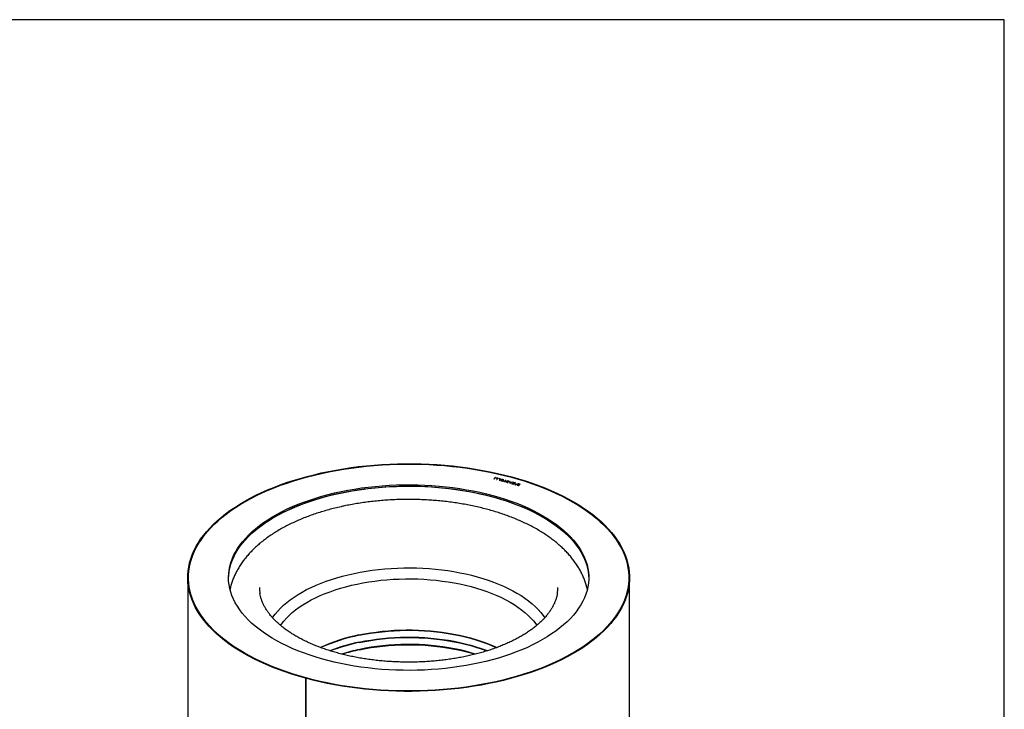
# Model space of a CAD drawing. Header units: millimetres. Extents: x 274 to 3554, y 169 to 2465.
# Tile 3 of 3: x 1914 to 3554, y 1317 to 2465. Entities that reach past the tile are written whole.
import ezdxf

# ---------------------------------------------------------------- set-up
doc = ezdxf.new("R2010")
doc.units = ezdxf.units.MM
doc.header["$LTSCALE"] = 8
doc.layers.add('SCHIZZI', color=9, linetype='Continuous')

msp = doc.modelspace()

# ---------------------------------------------------------------- linework, layer by layer
for p, q in [((2706.5, 1702.44), (2704.36, 1700.36)), ((2704.36, 1700.36), (2704.87, 1700.22)), ((2706.5, 1702.21), (2704.55, 1700.31)), ((2704.87, 1700.22), (2707, 1702.31)), ((2707, 1702.31), (2706.5, 1702.44)), ((2706.5, 1702.21), (2706.5, 1702.44)), ((2706.82, 1702.13), (2706.5, 1702.21)), ((2708.65, 1701.86), (2708.39, 1701.6)), ((2708.39, 1701.6), (2710.68, 1700.97)), ((2708.65, 1701.63), (2708.57, 1701.55)), ((2711.46, 1701.1), (2708.65, 1701.86)), ((2708.65, 1701.63), (2708.65, 1701.86)), ((2711.27, 1700.92), (2708.65, 1701.63)), ((2710.68, 1700.97), (2708.83, 1699.16)), ((2708.83, 1699.16), (2709.33, 1699.02)), ((2710.68, 1700.74), (2709.01, 1699.11)), ((2709.33, 1699.02), (2711.46, 1701.1)), ((2710.68, 1700.74), (2710.68, 1700.97)), ((2713.02, 1700.67), (2712.75, 1700.41)), ((2712.75, 1700.41), (2715.05, 1699.79)), ((2713.02, 1700.44), (2712.94, 1700.36)), ((2715.82, 1699.91), (2713.02, 1700.67)), ((2713.02, 1700.44), (2713.02, 1700.67)), ((2715.64, 1699.73), (2713.02, 1700.44)), ((2715.05, 1699.79), (2713.19, 1697.97)), ((2713.19, 1697.97), (2713.7, 1697.84)), ((2715.05, 1699.56), (2713.37, 1697.92)), ((2713.7, 1697.84), (2715.82, 1699.91)), ((2715.05, 1699.56), (2715.05, 1699.79)), ((2715.75, 1697.62), (2715.49, 1697.36)), ((2715.49, 1697.36), (2718.43, 1696.56)), ((2715.75, 1697.39), (2715.67, 1697.31)), ((2718.19, 1696.96), (2715.75, 1697.62)), ((2715.75, 1697.39), (2715.75, 1697.62)), ((2718.19, 1696.73), (2715.75, 1697.39)), ((2716.68, 1698.52), (2716.41, 1698.26)), ((2716.41, 1698.26), (2718.85, 1697.6)), ((2716.68, 1698.3), (2716.59, 1698.21)), ((2719.12, 1697.86), (2716.68, 1698.52)), ((2716.68, 1698.3), (2716.68, 1698.52)), ((2719.12, 1697.63), (2716.68, 1698.3)), ((2717.6, 1699.43), (2717.33, 1699.16)), ((2717.33, 1699.16), (2719.77, 1698.5)), ((2717.6, 1699.2), (2717.52, 1699.11)), ((2720.55, 1698.62), (2717.6, 1699.43)), ((2717.6, 1699.2), (2717.6, 1699.43)), ((2720.36, 1698.45), (2717.6, 1699.2)), ((2718.85, 1697.6), (2718.19, 1696.96)), ((2718.85, 1697.37), (2718.19, 1696.73)), ((2718.19, 1696.73), (2718.19, 1696.96)), ((2718.43, 1696.56), (2720.55, 1698.62)), ((2718.85, 1697.37), (2718.85, 1697.6)), ((2719.77, 1698.5), (2719.12, 1697.86)), ((2719.77, 1698.27), (2719.12, 1697.63)), ((2719.12, 1697.63), (2719.12, 1697.86)), ((2719.77, 1698.27), (2719.77, 1698.5)), ((2720.29, 1696.38), (2720.02, 1696.12)), ((2720.02, 1696.12), (2723.31, 1695.22)), ((2720.29, 1696.15), (2720.21, 1696.07)), ((2721.61, 1696.02), (2720.29, 1696.38)), ((2720.29, 1696.15), (2720.29, 1696.38)), ((2721.61, 1695.79), (2720.29, 1696.15)), ((2723.47, 1697.83), (2721.61, 1696.02)), ((2723.47, 1697.6), (2721.61, 1695.79)), ((2721.61, 1695.79), (2721.61, 1696.02)), ((2722.26, 1695.84), (2724.11, 1697.65)), ((2723.58, 1695.48), (2722.26, 1695.84)), ((2722.26, 1695.61), (2722.26, 1695.84)), ((2723.39, 1695.31), (2722.26, 1695.61)), ((2723.31, 1695.22), (2723.58, 1695.48)), ((2724.11, 1697.65), (2723.47, 1697.83)), ((2723.47, 1697.6), (2723.47, 1697.83)), ((2723.93, 1697.48), (2723.47, 1697.6)), ((2725.78, 1695.25), (2725.27, 1695.38)), ((2725.27, 1695.15), (2725.27, 1695.38)), ((2725.71, 1695.03), (2725.27, 1695.15)), ((2725.71, 1695.09), (2725.71, 1694.86)), ((2725.79, 1694.68), (2725.79, 1694.91)), ((2725.99, 1696.02), (2725.98, 1695.99)), ((2725.99, 1696.02), (2725.99, 1696.25)), ((2726.53, 1696.11), (2726.53, 1695.88)), ((2726.65, 1695.71), (2726.65, 1695.94)), ((2727.02, 1696.48), (2727.02, 1696.71)), ((2727.12, 1694.33), (2727.12, 1694.56)), ((2727.7, 1694.65), (2727.7, 1694.88)), ((2728.83, 1695.64), (2729.34, 1695.51)), ((2728.91, 1695.62), (2728.91, 1695.8)), ((2729.36, 1695.85), (2729.36, 1696.08)), ((2731.04, 1695.77), (2730.69, 1693.18)), ((2730.69, 1693.18), (2731.24, 1693.03)), ((2731.04, 1695.54), (2730.72, 1693.17)), ((2731.6, 1695.62), (2731.04, 1695.77)), ((2731.04, 1695.54), (2731.04, 1695.77)), ((2731.57, 1695.4), (2731.04, 1695.54)), ((2731.24, 1693.03), (2735.2, 1694.64)), ((2731.44, 1694.48), (2731.3, 1693.43)), ((2731.3, 1693.43), (2732.91, 1694.08)), ((2731.3, 1693.2), (2732.91, 1693.85)), ((2731.3, 1693.2), (2731.3, 1693.43)), ((2732.91, 1694.08), (2731.44, 1694.48)), ((2731.49, 1694.8), (2731.6, 1695.62)), ((2733.41, 1694.28), (2731.49, 1694.8)), ((2731.49, 1694.58), (2731.49, 1694.8)), ((2733.41, 1694.05), (2731.49, 1694.58)), ((2732.91, 1693.85), (2732.91, 1694.08)), ((2734.65, 1694.79), (2733.41, 1694.28)), ((2734.65, 1694.56), (2733.41, 1694.05)), ((2733.41, 1694.05), (2733.41, 1694.28)), ((2735.12, 1692.15), (2734.01, 1691.71)), ((2734.01, 1691.71), (2734.57, 1691.56)), ((2735.12, 1691.93), (2734.35, 1691.62)), ((2734.57, 1691.56), (2735.48, 1691.92)), ((2735.2, 1694.64), (2734.65, 1694.79)), ((2734.65, 1694.56), (2734.65, 1694.79)), ((2734.86, 1694.5), (2734.65, 1694.56)), ((2735.41, 1692.54), (2734.88, 1692.43)), ((2735.41, 1692.31), (2735.03, 1692.23)), ((2735.12, 1691.93), (2735.12, 1692.15)), ((2735.41, 1692.31), (2735.41, 1692.54)), ((2738.3, 1693.43), (2735.58, 1692.34)), ((2738.3, 1693.2), (2735.58, 1692.11)), ((2735.58, 1692.11), (2735.58, 1692.34)), ((2738.64, 1693.2), (2735.93, 1692.11)), ((2735.93, 1691.88), (2735.93, 1692.11)), ((2736.4, 1693.92), (2736.53, 1693.63)), ((2738.3, 1693.2), (2738.3, 1693.43)), ((2738.41, 1693.54), (2738.41, 1693.76)), ((2738.73, 1692.3), (2738.73, 1692.53)), ((2739.65, 1693.97), (2738.76, 1693.62)), ((2739.65, 1693.74), (2738.76, 1693.39)), ((2738.76, 1693.39), (2738.76, 1693.62)), ((2738.82, 1692.58), (2738.82, 1692.81)), ((2739.1, 1693.38), (2740.2, 1693.82)), ((2739.1, 1693.15), (2739.1, 1693.38)), ((2739.39, 1691.06), (2739.23, 1690.91)), ((2739.23, 1690.91), (2740.86, 1690.46)), ((2740.71, 1690.7), (2739.39, 1691.06)), ((2739.39, 1690.86), (2739.39, 1691.06)), ((2740.2, 1693.82), (2739.65, 1693.97)), ((2739.65, 1693.74), (2739.65, 1693.97)), ((2739.86, 1693.69), (2739.65, 1693.74)), ((2739.9, 1691.56), (2739.74, 1691.41)), ((2739.74, 1691.41), (2741.06, 1691.05)), ((2741.23, 1691.2), (2739.9, 1691.56)), ((2739.9, 1691.36), (2739.9, 1691.56)), ((2740.42, 1692.07), (2740.26, 1691.91)), ((2740.26, 1691.91), (2741.58, 1691.55)), ((2742.05, 1691.62), (2740.42, 1692.07)), ((2740.42, 1691.87), (2740.42, 1692.07)), ((2741.06, 1691.05), (2740.71, 1690.7)), ((2740.71, 1690.5), (2740.71, 1690.7)), ((2741.06, 1690.82), (2740.74, 1690.5)), ((2740.86, 1690.46), (2742.05, 1691.62)), ((2741.06, 1690.82), (2741.06, 1691.05)), ((2741.23, 1690.97), (2741.06, 1691.02)), ((2741.58, 1691.55), (2741.23, 1691.2)), ((2741.58, 1691.32), (2741.23, 1690.97)), ((2741.23, 1690.97), (2741.23, 1691.2)), ((2741.58, 1691.32), (2741.58, 1691.55)), ((2741.87, 1691.44), (2741.58, 1691.52)), ((2743.28, 1690.68), (2743.28, 1690.45)), ((2743.71, 1691.41), (2743.71, 1691.64)), ((2744.09, 1689.58), (2745.65, 1689.16)), ((2744.37, 1689.84), (2745.41, 1689.56)), ((2744.37, 1689.61), (2744.37, 1689.84)), ((2744.37, 1689.61), (2745.41, 1689.33)), ((2745.41, 1689.56), (2747, 1691.1)), ((2745.41, 1689.33), (2747, 1690.87)), ((2745.41, 1689.33), (2745.41, 1689.56)), ((2745.65, 1689.16), (2747.77, 1691.23)), ((2747, 1691.1), (2745.72, 1691.45)), ((2747.77, 1691.23), (2745.95, 1691.72)), ((2745.95, 1691.49), (2745.95, 1691.72)), ((2747.59, 1691.05), (2745.95, 1691.49)), ((2747, 1690.87), (2747, 1691.1)), ((2194.23, 1535.89), (2194.23, 907.3)), ((2930.23, 907.3), (2930.23, 1535.89)), ((2390.2, 1368.34), (2390.82, 1368.95)), ((2390.2, 1368.34), (2390.2, 739.75)), ((2391.41, 1368.79), (2390.78, 1368.18)), ((2390.78, 1368.18), (2390.78, 739.59)), ((2390.82, 1368.95), (2390.82, 1368.21))]:
    msp.add_line(p, q)
at = {"flags": 128}
for points in [[(2390.2, 1368.34), (2378.7, 1371.61), (2367.43, 1375.09), (2356.42, 1378.77), (2345.66, 1382.65), (2335.18, 1386.73), (2324.99, 1391), (2315.11, 1395.45), (2305.54, 1400.08), (2296.29, 1404.88), (2287.38, 1409.85), (2278.83, 1414.99), (2270.63, 1420.27), (2262.81, 1425.7), (2255.36, 1431.28), (2248.31, 1436.98), (2241.66, 1442.82), (2235.42, 1448.77), (2229.59, 1454.83), (2224.18, 1460.99), (2219.21, 1467.25), (2214.67, 1473.6), (2210.58, 1480.03), (2206.93, 1486.53), (2203.74, 1493.09), (2201, 1499.7), (2198.73, 1506.36), (2196.91, 1513.06), (2195.56, 1519.79), (2194.68, 1526.54), (2194.27, 1533.3), (2194.32, 1540.06), (2194.85, 1546.82), (2195.84, 1553.57), (2197.3, 1560.29), (2199.22, 1566.98), (2201.6, 1573.63), (2204.45, 1580.24), (2207.75, 1586.78), (2211.5, 1593.27), (2215.7, 1599.67), (2220.34, 1606), (2225.42, 1612.24), (2230.92, 1618.38), (2236.85, 1624.42), (2243.19, 1630.34), (2249.93, 1636.15), (2257.08, 1641.82), (2264.61, 1647.36), (2272.52, 1652.76), (2280.81, 1658.01), (2289.45, 1663.1), (2298.43, 1668.04), (2307.76, 1672.8), (2317.4, 1677.39), (2327.36, 1681.8), (2337.62, 1686.02), (2348.16, 1690.05), (2358.98, 1693.89), (2370.06, 1697.52), (2381.38, 1700.95), (2392.93, 1704.17), (2404.7, 1707.18), (2416.66, 1709.96), (2428.82, 1712.53), (2441.14, 1714.87), (2453.62, 1716.98), (2466.23, 1718.86), (2478.97, 1720.51), (2491.81, 1721.92), (2504.74, 1723.09), (2517.75, 1724.03), (2530.81, 1724.73), (2543.92, 1725.19), (2557.04, 1725.4), (2570.18, 1725.38), (2583.3, 1725.11), (2596.4, 1724.6), (2609.45, 1723.86), (2622.44, 1722.87), (2635.36, 1721.64), (2648.18, 1720.18), (2660.89, 1718.48), (2673.48, 1716.55), (2685.93, 1714.39), (2698.21, 1712.01), (2710.33, 1709.4), (2722.25, 1706.56), (2733.98, 1703.52), (2745.48, 1700.25), (2756.75, 1696.78), (2767.77, 1693.1), (2778.54, 1689.23), (2789.02, 1685.15), (2799.22, 1680.89), (2809.11, 1676.44), (2818.69, 1671.82), (2827.95, 1667.02), (2836.86, 1662.05), (2845.43, 1656.92), (2853.63, 1651.64), (2861.47, 1646.21), (2868.92, 1640.64), (2875.98, 1634.94), (2882.64, 1629.11), (2888.9, 1623.16), (2894.74, 1617.1), (2900.15, 1610.94), (2905.14, 1604.68), (2909.68, 1598.34), (2913.79, 1591.91), (2917.45, 1585.42), (2920.65, 1578.86), (2923.4, 1572.24), (2925.69, 1565.58), (2927.52, 1558.88), (2928.88, 1552.16), (2929.77, 1545.41), (2930.19, 1538.65), (2930.15, 1531.88), (2929.64, 1525.12), (2928.66, 1518.38), (2927.21, 1511.66), (2925.3, 1504.96), (2922.93, 1498.31), (2920.1, 1491.71), (2916.81, 1485.16), (2913.07, 1478.67), (2908.88, 1472.26), (2904.25, 1465.93), (2899.19, 1459.69), (2893.69, 1453.55), (2887.78, 1447.51), (2881.45, 1441.58), (2874.71, 1435.78), (2867.58, 1430.1), (2860.05, 1424.55), (2852.15, 1419.15), (2843.88, 1413.9), (2835.25, 1408.8), (2826.27, 1403.86), (2816.95, 1399.09), (2807.31, 1394.5), (2797.36, 1390.09), (2787.11, 1385.86), (2776.57, 1381.82), (2765.76, 1377.98), (2754.69, 1374.34), (2743.38, 1370.91), (2731.83, 1367.68), (2720.07, 1364.67), (2708.11, 1361.88), (2695.96, 1359.31), (2683.64, 1356.97), (2671.17, 1354.85), (2658.56, 1352.96), (2645.82, 1351.31), (2632.98, 1349.89), (2620.05, 1348.71), (2607.05, 1347.76), (2593.99, 1347.06), (2580.88, 1346.6), (2567.76, 1346.38), (2554.62, 1346.39), (2541.5, 1346.66), (2528.4, 1347.16), (2515.35, 1347.9), (2502.36, 1348.88), (2489.44, 1350.1), (2476.61, 1351.56), (2463.9, 1353.25), (2451.31, 1355.17), (2438.86, 1357.32), (2426.56, 1359.7), (2414.44, 1362.31), (2402.51, 1365.14), (2390.78, 1368.18)], [(2390.82, 1368.95), (2379.36, 1372.2), (2368.14, 1375.67), (2357.16, 1379.34), (2346.45, 1383.21), (2336.01, 1387.27), (2325.85, 1391.52), (2316, 1395.96), (2306.47, 1400.57), (2297.25, 1405.36), (2288.38, 1410.31), (2279.85, 1415.42), (2271.69, 1420.69), (2263.89, 1426.1), (2256.48, 1431.66), (2249.45, 1437.34), (2242.82, 1443.15), (2236.6, 1449.08), (2230.79, 1455.12), (2225.41, 1461.26), (2220.45, 1467.5), (2215.93, 1473.83), (2211.85, 1480.23), (2208.22, 1486.7), (2205.04, 1493.24), (2202.31, 1499.83), (2200.04, 1506.47), (2198.24, 1513.15), (2196.89, 1519.85), (2196.01, 1526.57), (2195.6, 1533.31), (2195.66, 1540.05), (2196.18, 1546.78), (2197.17, 1553.5), (2198.62, 1560.2), (2200.53, 1566.87), (2202.91, 1573.5), (2205.75, 1580.08), (2209.03, 1586.6), (2212.77, 1593.06), (2216.96, 1599.44), (2221.58, 1605.75), (2226.64, 1611.96), (2232.12, 1618.08), (2238.02, 1624.1), (2244.34, 1630), (2251.06, 1635.78), (2258.18, 1641.44), (2265.69, 1646.96), (2273.57, 1652.34), (2281.82, 1657.57), (2290.43, 1662.64), (2299.39, 1667.56), (2308.68, 1672.3), (2318.29, 1676.88), (2328.21, 1681.27), (2338.43, 1685.48), (2348.94, 1689.5), (2359.72, 1693.32), (2370.75, 1696.94), (2382.03, 1700.36), (2393.54, 1703.56), (2405.27, 1706.56), (2417.19, 1709.33), (2429.3, 1711.89), (2441.58, 1714.22), (2454.01, 1716.32), (2466.58, 1718.2), (2479.27, 1719.84), (2492.07, 1721.25), (2504.95, 1722.42), (2517.91, 1723.35), (2530.93, 1724.05), (2543.98, 1724.5), (2557.06, 1724.72), (2570.15, 1724.69), (2583.22, 1724.43), (2596.27, 1723.92), (2609.28, 1723.17), (2622.22, 1722.19), (2635.09, 1720.97), (2647.87, 1719.51), (2660.53, 1717.82), (2673.08, 1715.9), (2685.48, 1713.75), (2697.72, 1711.37), (2709.79, 1708.77), (2721.68, 1705.95), (2733.36, 1702.91), (2744.82, 1699.66), (2756.05, 1696.2), (2767.03, 1692.53), (2777.75, 1688.67), (2788.2, 1684.61), (2798.36, 1680.36), (2808.22, 1675.93), (2817.76, 1671.32), (2826.98, 1666.54), (2835.87, 1661.59), (2844.4, 1656.48), (2852.58, 1651.22), (2860.38, 1645.81), (2867.81, 1640.26), (2874.84, 1634.58), (2881.48, 1628.77), (2887.72, 1622.85), (2893.53, 1616.81), (2898.93, 1610.67), (2903.89, 1604.43), (2908.43, 1598.11), (2912.52, 1591.71), (2916.16, 1585.24), (2919.35, 1578.7), (2922.09, 1572.11), (2924.37, 1565.47), (2926.19, 1558.8), (2927.55, 1552.1), (2928.44, 1545.37), (2928.86, 1538.64), (2928.82, 1531.9), (2928.31, 1525.16), (2927.33, 1518.44), (2925.89, 1511.74), (2923.99, 1505.08), (2921.62, 1498.45), (2918.8, 1491.87), (2915.52, 1485.34), (2911.8, 1478.88), (2907.62, 1472.49), (2903.01, 1466.19), (2897.97, 1459.97), (2892.49, 1453.85), (2886.6, 1447.83), (2880.29, 1441.92), (2873.58, 1436.14), (2866.47, 1430.48), (2858.97, 1424.96), (2851.1, 1419.57), (2842.86, 1414.34), (2834.26, 1409.26), (2825.31, 1404.34), (2816.03, 1399.59), (2806.43, 1395.01), (2796.51, 1390.62), (2786.3, 1386.4), (2775.8, 1382.38), (2765.03, 1378.55), (2754, 1374.93), (2742.72, 1371.5), (2731.22, 1368.29), (2719.5, 1365.29), (2707.58, 1362.51), (2695.48, 1359.95), (2683.2, 1357.61), (2670.78, 1355.5), (2658.21, 1353.62), (2645.52, 1351.98), (2632.73, 1350.56), (2619.84, 1349.39), (2606.88, 1348.45), (2593.87, 1347.74), (2580.82, 1347.28), (2567.74, 1347.06), (2554.65, 1347.08), (2541.58, 1347.34), (2528.53, 1347.84), (2515.52, 1348.58), (2502.57, 1349.56), (2489.7, 1350.77), (2476.92, 1352.22), (2464.25, 1353.91), (2451.71, 1355.82), (2439.3, 1357.97), (2427.06, 1360.34), (2414.98, 1362.94), (2403.09, 1365.76), (2391.41, 1368.79)], [(2733.36, 1702.91), (2744.82, 1699.66), (2756.05, 1696.19), (2767.04, 1692.53), (2777.76, 1688.67), (2788.21, 1684.61), (2798.38, 1680.36), (2808.24, 1675.92), (2817.79, 1671.31), (2827.01, 1666.53), (2835.89, 1661.58), (2844.43, 1656.47), (2852.6, 1651.2), (2860.41, 1645.79), (2867.84, 1640.24), (2874.87, 1634.56), (2881.51, 1628.75), (2887.74, 1622.82), (2893.56, 1616.78), (2898.96, 1610.64), (2903.92, 1604.4), (2908.45, 1598.07), (2912.54, 1591.67), (2916.18, 1585.19), (2919.37, 1578.66), (2922.11, 1572.06), (2924.39, 1565.42), (2926.2, 1558.75), (2927.56, 1552.04), (2928.44, 1545.32), (2928.86, 1538.58), (2928.82, 1531.84), (2928.3, 1525.1), (2927.32, 1518.38), (2925.87, 1511.68), (2923.97, 1505.01), (2921.59, 1498.38), (2918.77, 1491.8), (2915.48, 1485.27), (2911.75, 1478.81), (2907.57, 1472.42), (2902.95, 1466.11), (2897.9, 1459.89), (2892.42, 1453.77), (2886.52, 1447.75), (2880.21, 1441.85), (2873.49, 1436.06), (2866.37, 1430.41), (2858.87, 1424.88), (2850.98, 1419.5), (2842.73, 1414.27), (2834.13, 1409.19), (2825.17, 1404.27), (2815.89, 1399.52), (2806.27, 1394.94), (2796.35, 1390.55), (2786.13, 1386.34), (2775.62, 1382.32), (2764.84, 1378.49), (2753.81, 1374.87), (2742.53, 1371.45), (2731.01, 1368.24), (2719.29, 1365.24), (2707.36, 1362.46), (2695.25, 1359.91), (2682.97, 1357.57), (2670.54, 1355.47), (2657.97, 1353.59), (2645.27, 1351.95), (2632.47, 1350.54), (2619.58, 1349.36), (2606.62, 1348.43), (2593.6, 1347.73), (2580.54, 1347.28), (2567.46, 1347.06), (2554.37, 1347.08), (2541.29, 1347.35), (2528.24, 1347.85), (2515.23, 1348.6), (2502.28, 1349.58), (2489.41, 1350.8), (2476.63, 1352.26), (2463.95, 1353.95), (2451.41, 1355.87), (2439, 1358.03), (2426.76, 1360.4), (2414.68, 1363.01), (2402.8, 1365.83), (2391.11, 1368.87), (2379.65, 1372.12), (2368.41, 1375.58), (2357.43, 1379.25), (2346.7, 1383.11), (2336.25, 1387.17), (2326.09, 1391.42), (2316.23, 1395.85), (2306.68, 1400.46), (2297.46, 1405.25), (2288.57, 1410.2), (2280.04, 1415.31), (2271.86, 1420.57), (2264.06, 1425.98), (2256.63, 1431.54), (2249.59, 1437.22), (2242.95, 1443.03), (2236.72, 1448.96), (2230.91, 1455), (2225.51, 1461.14), (2220.55, 1467.38), (2216.02, 1473.7), (2211.93, 1480.11), (2208.28, 1486.58), (2205.09, 1493.12), (2202.36, 1499.71), (2200.08, 1506.35), (2198.26, 1513.03), (2196.91, 1519.73), (2196.02, 1526.46), (2195.6, 1533.2), (2195.65, 1539.94), (2196.17, 1546.68), (2197.15, 1553.4), (2198.59, 1560.1), (2200.5, 1566.77), (2202.87, 1573.4), (2205.7, 1579.98), (2208.98, 1586.51), (2212.72, 1592.97), (2216.89, 1599.36), (2221.51, 1605.66), (2226.57, 1611.88), (2232.05, 1618), (2237.95, 1624.02), (2244.26, 1629.93), (2250.98, 1635.71), (2258.1, 1641.37), (2265.6, 1646.89), (2273.48, 1652.28), (2281.73, 1657.51), (2290.34, 1662.59), (2299.29, 1667.51), (2308.58, 1672.26), (2318.19, 1676.83), (2328.12, 1681.23), (2338.34, 1685.44), (2348.85, 1689.46), (2359.62, 1693.29), (2370.66, 1696.91), (2381.94, 1700.33), (2393.45, 1703.54), (2405.18, 1706.53), (2417.1, 1709.31), (2429.22, 1711.87), (2441.5, 1714.2), (2453.93, 1716.31), (2466.5, 1718.19), (2479.2, 1719.83), (2492, 1721.24), (2504.89, 1722.41), (2517.85, 1723.35), (2530.87, 1724.04), (2543.93, 1724.5), (2557.01, 1724.72), (2570.1, 1724.69), (2583.18, 1724.43), (2596.23, 1723.92), (2609.24, 1723.18), (2622.19, 1722.19), (2635.06, 1720.97), (2647.84, 1719.52), (2660.51, 1717.83), (2673.06, 1715.9), (2685.46, 1713.75), (2697.71, 1711.37), (2709.78, 1708.77), (2721.67, 1705.95), (2733.36, 1702.91)], [(2702.24, 1672.54), (2712.62, 1669.59), (2722.75, 1666.42), (2732.64, 1663.05), (2742.26, 1659.49), (2751.6, 1655.73), (2760.65, 1651.78), (2769.38, 1647.65), (2777.79, 1643.35), (2785.87, 1638.88), (2793.59, 1634.25), (2800.96, 1629.47), (2807.95, 1624.53), (2814.56, 1619.47), (2820.77, 1614.27), (2826.58, 1608.94), (2831.98, 1603.51), (2836.95, 1597.97), (2841.5, 1592.33), (2845.61, 1586.6), (2849.28, 1580.8), (2852.5, 1574.92), (2855.27, 1568.98), (2857.58, 1563), (2859.43, 1556.97), (2860.81, 1550.9), (2861.73, 1544.81), (2862.18, 1538.71), (2862.17, 1532.61), (2861.68, 1526.51), (2860.73, 1520.42), (2859.31, 1514.36), (2857.42, 1508.33), (2855.08, 1502.35), (2852.28, 1496.42), (2849.02, 1490.54), (2845.32, 1484.74), (2841.18, 1479.02), (2836.6, 1473.39), (2831.59, 1467.86), (2826.16, 1462.43), (2820.32, 1457.12), (2814.08, 1451.93), (2807.44, 1446.87), (2800.42, 1441.95), (2793.03, 1437.18), (2785.28, 1432.56), (2777.18, 1428.1), (2768.74, 1423.81), (2759.98, 1419.7), (2750.92, 1415.76), (2741.56, 1412.02), (2731.91, 1408.47), (2722.01, 1405.11), (2711.85, 1401.96), (2701.46, 1399.02), (2690.86, 1396.3), (2680.05, 1393.79), (2669.06, 1391.5), (2657.9, 1389.44), (2646.59, 1387.61), (2635.15, 1386.01), (2623.6, 1384.64), (2611.95, 1383.51), (2600.22, 1382.62), (2588.43, 1381.97), (2576.61, 1381.55), (2564.76, 1381.38), (2552.9, 1381.45), (2541.06, 1381.76), (2529.26, 1382.31), (2517.5, 1383.1), (2505.82, 1384.13), (2494.22, 1385.4), (2482.73, 1386.9), (2471.37, 1388.63), (2460.14, 1390.6), (2449.08, 1392.79), (2438.19, 1395.2), (2427.49, 1397.84), (2417.01, 1400.69), (2406.75, 1403.75), (2396.74, 1407.01), (2386.98, 1410.48), (2377.5, 1414.15), (2368.31, 1418), (2359.41, 1422.04), (2350.84, 1426.25), (2342.59, 1430.64), (2334.69, 1435.19), (2327.15, 1439.9), (2319.97, 1444.76), (2313.17, 1449.76), (2306.75, 1454.89), (2300.74, 1460.16), (2295.14, 1465.54), (2289.95, 1471.03), (2285.18, 1476.62), (2280.85, 1482.3), (2276.96, 1488.07), (2273.52, 1493.91), (2270.52, 1499.82), (2267.98, 1505.78), (2265.9, 1511.79), (2264.29, 1517.84), (2263.14, 1523.92), (2262.45, 1530.01), (2262.23, 1536.11), (2262.49, 1542.22), (2263.21, 1548.31), (2264.39, 1554.39), (2266.04, 1560.43), (2268.16, 1566.44), (2270.73, 1572.4), (2273.76, 1578.3), (2277.24, 1584.14), (2281.16, 1589.9), (2285.52, 1595.58), (2290.32, 1601.16), (2295.54, 1606.64), (2301.17, 1612.02), (2307.22, 1617.27), (2313.66, 1622.39), (2320.49, 1627.38), (2327.69, 1632.23), (2335.27, 1636.93), (2343.2, 1641.47), (2351.47, 1645.84), (2360.06, 1650.04), (2368.98, 1654.07), (2378.19, 1657.91), (2387.7, 1661.56), (2397.47, 1665.01), (2407.51, 1668.26), (2417.78, 1671.31), (2428.28, 1674.14), (2438.99, 1676.76), (2449.89, 1679.16), (2460.97, 1681.33), (2472.21, 1683.28), (2483.58, 1684.99), (2495.08, 1686.48), (2506.69, 1687.73), (2518.38, 1688.74), (2530.13, 1689.51), (2541.94, 1690.05), (2553.78, 1690.34), (2565.64, 1690.39), (2577.49, 1690.2), (2589.31, 1689.77), (2601.09, 1689.1), (2612.82, 1688.19), (2624.46, 1687.04), (2636, 1685.66), (2647.43, 1684.04), (2658.73, 1682.19), (2669.88, 1680.11), (2680.86, 1677.81), (2691.65, 1675.28), (2702.24, 1672.54)], [(2725.99, 1696.25), (2725.96, 1696.19), (2725.95, 1696.12), (2725.96, 1696.05), (2725.98, 1695.98), (2726.03, 1695.91), (2726.08, 1695.85), (2726.16, 1695.79), (2726.24, 1695.74)], [(2727.56, 1695.08), (2727.65, 1695), (2727.69, 1694.92), (2727.69, 1694.83), (2727.65, 1694.75), (2727.56, 1694.68), (2727.43, 1694.62), (2727.28, 1694.58), (2727.12, 1694.56)], [(2727.7, 1694.65), (2727.69, 1694.6), (2727.65, 1694.52), (2727.56, 1694.45), (2727.43, 1694.39), (2727.28, 1694.35), (2727.12, 1694.33)], [(2727.15, 1694.27), (2727.47, 1694.3), (2727.76, 1694.38), (2728, 1694.49), (2728.17, 1694.63), (2728.26, 1694.79), (2728.26, 1694.96), (2728.17, 1695.12), (2728, 1695.27)], [(2728.25, 1694.76), (2728.17, 1694.9), (2728, 1695.04)], [(2743.71, 1691.64), (2743.44, 1691.53), (2743.21, 1691.4), (2743.02, 1691.26), (2742.87, 1691.1), (2742.77, 1690.93), (2742.72, 1690.76), (2742.72, 1690.58), (2742.77, 1690.41)], [(2743.28, 1690.45), (2743.29, 1690.38), (2743.33, 1690.25)], [(2744.02, 1691.39), (2743.82, 1691.31), (2743.65, 1691.22), (2743.51, 1691.11), (2743.4, 1690.99), (2743.32, 1690.87), (2743.29, 1690.74), (2743.29, 1690.61), (2743.33, 1690.48)], [(2262.24, 1534.75), (2262.28, 1536.3), (2262.72, 1542.4), (2263.63, 1548.49), (2265, 1554.55), (2266.84, 1560.58), (2269.14, 1566.57), (2271.9, 1572.51), (2275.11, 1578.39), (2278.77, 1584.19), (2282.87, 1589.92), (2287.41, 1595.56), (2292.37, 1601.1), (2297.76, 1606.54), (2303.56, 1611.86), (2309.77, 1617.06), (2316.36, 1622.14), (2323.35, 1627.07), (2330.7, 1631.86), (2338.42, 1636.49), (2346.48, 1640.96), (2354.89, 1645.27), (2363.61, 1649.4), (2372.65, 1653.35), (2381.98, 1657.11), (2391.59, 1660.68), (2401.47, 1664.06), (2411.61, 1667.23), (2421.97, 1670.19), (2432.56, 1672.93), (2443.34, 1675.46), (2454.32, 1677.77), (2465.46, 1679.85), (2476.75, 1681.71), (2488.18, 1683.33), (2499.72, 1684.72), (2511.36, 1685.88), (2523.07, 1686.79), (2534.85, 1687.47), (2546.68, 1687.91), (2558.52, 1688.1), (2570.38, 1688.06), (2582.22, 1687.77), (2594.02, 1687.24), (2605.78, 1686.48), (2617.47, 1685.47), (2629.08, 1684.23), (2640.58, 1682.75), (2651.96, 1681.04), (2663.19, 1679.1), (2674.28, 1676.93), (2685.18, 1674.54), (2695.89, 1671.93), (2706.4, 1669.1), (2716.68, 1666.06), (2726.72, 1662.82), (2736.5, 1659.37), (2746.01, 1655.73), (2755.23, 1651.89), (2764.16, 1647.88), (2772.76, 1643.68), (2781.04, 1639.31), (2788.98, 1634.78), (2796.56, 1630.08), (2803.78, 1625.24), (2810.62, 1620.25), (2817.07, 1615.13), (2823.12, 1609.89), (2828.77, 1604.52), (2834, 1599.04), (2838.81, 1593.46), (2843.18, 1587.79), (2847.12, 1582.03), (2850.61, 1576.2), (2853.65, 1570.3), (2856.24, 1564.34), (2858.37, 1558.33), (2860.03, 1552.29), (2861.23, 1546.21), (2861.97, 1540.12), (2862.23, 1534.75)], [(2262.24, 1534.75), (2262.49, 1539.93), (2263.21, 1546.03), (2264.39, 1552.1), (2266.04, 1558.15), (2268.16, 1564.16), (2270.73, 1570.12), (2273.76, 1576.02), (2277.24, 1581.85), (2281.16, 1587.62), (2285.52, 1593.29), (2290.32, 1598.88), (2295.54, 1604.36), (2301.17, 1609.73), (2307.22, 1614.98), (2313.66, 1620.11), (2320.49, 1625.1), (2327.69, 1629.95), (2335.27, 1634.64), (2343.2, 1639.18), (2351.47, 1643.56), (2360.06, 1647.76), (2368.98, 1651.78), (2378.19, 1655.62), (2387.7, 1659.27), (2397.47, 1662.73), (2407.51, 1665.98), (2417.78, 1669.02), (2428.28, 1671.86), (2438.99, 1674.47), (2449.89, 1676.87), (2460.97, 1679.05), (2472.21, 1680.99), (2483.58, 1682.71), (2495.08, 1684.19), (2506.69, 1685.44), (2518.38, 1686.45), (2530.13, 1687.23), (2541.94, 1687.76), (2553.78, 1688.05), (2565.64, 1688.1), (2577.49, 1687.91), (2589.31, 1687.48), (2601.09, 1686.81), (2612.82, 1685.9), (2624.46, 1684.75), (2636, 1683.37), (2647.43, 1681.75), (2658.73, 1679.9), (2669.88, 1677.82), (2680.86, 1675.52), (2691.65, 1673), (2702.24, 1670.25)], [(2702.24, 1670.25), (2712.62, 1667.3), (2722.75, 1664.14), (2732.64, 1660.77), (2742.26, 1657.2), (2751.6, 1653.44), (2760.65, 1649.49), (2769.38, 1645.37), (2777.79, 1641.06), (2785.87, 1636.59), (2793.59, 1631.96), (2800.96, 1627.18), (2807.95, 1622.25), (2814.56, 1617.18), (2820.77, 1611.98), (2826.58, 1606.66), (2831.98, 1601.22), (2836.95, 1595.68), (2841.5, 1590.04), (2845.61, 1584.32), (2849.28, 1578.51), (2852.5, 1572.64), (2855.27, 1566.7), (2857.58, 1560.71), (2859.43, 1554.68), (2860.81, 1548.62), (2861.73, 1542.53), (2862.18, 1536.43), (2862.23, 1534.75)], [(2335.49, 1468.97), (2336.13, 1469.9), (2339.91, 1475.01), (2344.12, 1480.03), (2348.77, 1484.95), (2353.83, 1489.76), (2359.3, 1494.45), (2365.16, 1499.01), (2371.42, 1503.43), (2378.04, 1507.7), (2385.03, 1511.82), (2392.36, 1515.77), (2400.03, 1519.56), (2408.01, 1523.17), (2416.29, 1526.59), (2424.86, 1529.81), (2433.7, 1532.85), (2442.79, 1535.67), (2452.12, 1538.29), (2461.66, 1540.69), (2471.4, 1542.87)], [(2471.4, 1542.87), (2481.31, 1544.83), (2491.39, 1546.56), (2501.6, 1548.06), (2511.93, 1549.32), (2522.36, 1550.35), (2532.87, 1551.14), (2543.43, 1551.69), (2554.03, 1551.99), (2564.65, 1552.06), (2575.26, 1551.88), (2585.85, 1551.47), (2596.39, 1550.81), (2606.87, 1549.91), (2617.25, 1548.77), (2627.53, 1547.4), (2637.69, 1545.8), (2647.69, 1543.96), (2657.53, 1541.9), (2667.18, 1539.62), (2676.62, 1537.12), (2685.84, 1534.41), (2694.82, 1531.49), (2703.54, 1528.37), (2711.98, 1525.05), (2720.13, 1521.55), (2727.97, 1517.86), (2735.49, 1513.99), (2742.66, 1509.96), (2749.49, 1505.77), (2755.94, 1501.43), (2762.02, 1496.95), (2767.71, 1492.33), (2772.99, 1487.59), (2777.87, 1482.73), (2782.32, 1477.76), (2786.33, 1472.7), (2788.98, 1468.96)], [(2476.44, 1525.08), (2486.08, 1526.98), (2495.88, 1528.65), (2505.81, 1530.09), (2515.86, 1531.3), (2526.01, 1532.27), (2536.23, 1533), (2546.5, 1533.49), (2556.81, 1533.74), (2567.13, 1533.74), (2577.44, 1533.51), (2587.72, 1533.03), (2597.94, 1532.31), (2608.09, 1531.35), (2618.15, 1530.16), (2628.09, 1528.73), (2637.89, 1527.07), (2647.54, 1525.19), (2657.01, 1523.07), (2666.28, 1520.74), (2675.34, 1518.2), (2684.16, 1515.44), (2692.73, 1512.48), (2701.03, 1509.32), (2709.05, 1505.97), (2716.75, 1502.44), (2724.14, 1498.73), (2731.19, 1494.85), (2737.9, 1490.81), (2744.23, 1486.61), (2750.2, 1482.27), (2755.77, 1477.8), (2760.94, 1473.2), (2765.69, 1468.48), (2770.03, 1463.66), (2773.94, 1458.74), (2775.69, 1456.3)], [(2348.8, 1456.33), (2350.34, 1458.49), (2354.23, 1463.41), (2358.54, 1468.24), (2363.28, 1472.96), (2368.43, 1477.57), (2373.98, 1482.05), (2379.92, 1486.4), (2386.24, 1490.6), (2392.92, 1494.65), (2399.96, 1498.54), (2407.33, 1502.25), (2415.02, 1505.8), (2423.02, 1509.16), (2431.31, 1512.32), (2439.86, 1515.29), (2448.67, 1518.06), (2457.72, 1520.62), (2466.98, 1522.96), (2476.44, 1525.08)], [(2479.4, 1440.36), (2488.84, 1442.22), (2498.44, 1443.85), (2508.18, 1445.25), (2518.03, 1446.42), (2527.98, 1447.35), (2538, 1448.05), (2548.07, 1448.51), (2558.17, 1448.72), (2568.28, 1448.7), (2578.38, 1448.44), (2588.44, 1447.93), (2598.45, 1447.19), (2608.38, 1446.21), (2618.21, 1444.99), (2627.92, 1443.55), (2637.49, 1441.87), (2646.91, 1439.97), (2656.14, 1437.84), (2665.17, 1435.5), (2673.98, 1432.94), (2682.55, 1430.18), (2690.86, 1427.22), (2698.9, 1424.06), (2706.65, 1420.72), (2709.25, 1419.53)], [(2479.43, 1439.75), (2488.87, 1441.61), (2498.47, 1443.24), (2508.2, 1444.64), (2518.05, 1445.81), (2527.99, 1446.74), (2538.01, 1447.44), (2548.08, 1447.9), (2558.17, 1448.11), (2568.28, 1448.09), (2578.37, 1447.83), (2588.43, 1447.32), (2598.44, 1446.58), (2608.36, 1445.6), (2618.19, 1444.39), (2627.9, 1442.94), (2637.47, 1441.26), (2646.87, 1439.36), (2656.1, 1437.24), (2665.13, 1434.89), (2673.93, 1432.34), (2682.5, 1429.58), (2690.81, 1426.62), (2698.85, 1423.46), (2706.6, 1420.12), (2708.5, 1419.25)], [(2480.05, 1428.45), (2489.49, 1430.31), (2499.08, 1431.94), (2508.82, 1433.33), (2518.67, 1434.5), (2528.61, 1435.42), (2538.63, 1436.11), (2548.7, 1436.55), (2558.8, 1436.75), (2568.9, 1436.72), (2578.99, 1436.44), (2589.05, 1435.91), (2599.05, 1435.15), (2608.96, 1434.15), (2618.78, 1432.91), (2628.47, 1431.44), (2638.02, 1429.74), (2647.41, 1427.81), (2656.61, 1425.65), (2665.6, 1423.28), (2674.38, 1420.7), (2682.91, 1417.91), (2691.17, 1414.92), (2693.34, 1414.08)], [(2480.08, 1427.84), (2489.52, 1429.7), (2499.11, 1431.32), (2508.84, 1432.72), (2518.69, 1433.88), (2528.63, 1434.81), (2538.64, 1435.49), (2548.71, 1435.94), (2558.8, 1436.14), (2568.9, 1436.1), (2578.99, 1435.82), (2589.04, 1435.3), (2599.03, 1434.54), (2608.94, 1433.54), (2618.75, 1432.3), (2628.44, 1430.83), (2637.99, 1429.13), (2647.37, 1427.2), (2656.57, 1425.05), (2665.56, 1422.68), (2674.33, 1420.09), (2682.86, 1417.3), (2691.12, 1414.31), (2692.45, 1413.8)], [(2673.7, 1408.56), (2665.99, 1410.85), (2657.03, 1413.25), (2647.86, 1415.43), (2638.51, 1417.39), (2628.98, 1419.11), (2619.31, 1420.61), (2609.52, 1421.87), (2599.62, 1422.89), (2589.64, 1423.68), (2579.6, 1424.22), (2569.52, 1424.51), (2559.42, 1424.57), (2549.34, 1424.38), (2539.27, 1423.95), (2529.26, 1423.27), (2519.33, 1422.35), (2509.48, 1421.2), (2499.76, 1419.81), (2490.17, 1418.18), (2480.73, 1416.33)], [(2480.8, 1415.79), (2490.22, 1417.64), (2499.8, 1419.26), (2509.52, 1420.65), (2519.36, 1421.81), (2529.29, 1422.72), (2539.29, 1423.4), (2549.35, 1423.83), (2559.43, 1424.02), (2569.51, 1423.97), (2579.59, 1423.67), (2589.62, 1423.13), (2599.59, 1422.35), (2609.48, 1421.33), (2619.27, 1420.07), (2628.93, 1418.57), (2638.45, 1416.85), (2647.8, 1414.89), (2656.96, 1412.71), (2665.91, 1410.32), (2672.81, 1408.28)]]:
    msp.add_lwpolyline(points, dxfattribs=at)
for centre, radius, start, end in [((2725.57, 1695.08), 0.422, 135.00763, 231.03836), ((2725.63, 1694.82), 0.493, 136.73771, 161.57058), ((2726.92, 1697.12), 2.86, 235.63553, 274.75686), ((2725.96, 1695.09), 0.243, 138.63375, 225.78265), ((2725.97, 1694.86), 0.257, 181.47636, 224.79964), ((2726.94, 1696.6), 2.05, 235.64905, 274.83195), ((2726.94, 1696.37), 2.05, 235.64905, 274.83195), ((2727.02, 1695.32), 1.39, 90.12781, 137.58363), ((2727.02, 1695.09), 1.39, 90.12781, 137.58363), ((2729.01, 1700.37), 5.39, 239.14531, 247.8893), ((2726.71, 1696.11), 0.183, 161.12954, 248.613), ((2726.73, 1695.89), 0.2, 184.30113, 246.55669), ((2727.12, 1695.61), 0.803, 90.44463, 136.32093), ((2730.08, 1702.12), 7.08, 240.94799, 247.18286), ((2730.08, 1701.9), 7.08, 240.94799, 247.18286), ((2725.4, 1691.53), 4.16, 58.62844, 67.60124), ((2727.36, 1693.31), 3.42, 54.30127, 95.85125), ((2727.36, 1693.08), 3.42, 54.30127, 95.85125), ((2727.34, 1693.83), 2.59, 54.20129, 95.05453), ((2725.54, 1691.23), 4.72, 58.62842, 67.60152), ((2725.54, 1691), 4.72, 58.62842, 67.60152), ((2728.7, 1695.8), 0.206, 309.11796, 39.74722), ((2729.1, 1695.8), 0.382, 309.20093, 46.96468), ((2729.03, 1695.53), 0.459, 20.26413, 44.68446), ((2735.79, 1692.98), 1.06, 210.92206, 230.77219), ((2736.07, 1692.89), 0.741, 208.04602, 228.24673), ((2736.07, 1692.66), 0.741, 208.04602, 228.24673), ((2736.95, 1695.1), 3.51, 245.09034, 268.26909), ((2736.99, 1694.58), 2.69, 246.86596, 268.0467), ((2736.99, 1694.35), 2.69, 246.86596, 268.0467), ((2737.1, 1690.02), 3.97, 70.7353, 100.20736), ((2737.1, 1689.8), 3.96, 70.73054, 98.88345), ((2737.1, 1690.75), 2.94, 70.5627, 101.33841), ((2737.25, 1694.34), 2.77, 261.65542, 316.88982), ((2737.2, 1693.96), 2.09, 261.68471, 316.89921), ((2737.2, 1693.73), 2.09, 261.68471, 316.89921), ((2737.45, 1691.69), 1.94, 63.92244, 71.00308), ((2737.59, 1691.39), 2.52, 62.2738, 70.84596), ((2737.59, 1691.16), 2.52, 62.2738, 70.84596), ((2738.31, 1692.82), 0.503, 325.6375, 48.86119), ((2738.32, 1692.59), 0.497, 324.79943, 359.237), ((2738.69, 1692.82), 0.693, 327.44094, 53.76799), ((2738.56, 1692.51), 0.843, 13.21559, 49.94276), ((2743.99, 1690.09), 1.35, 101.6065, 159.33959), ((2744.24, 1691.37), 1.76, 212.97074, 257.68363), ((2744.45, 1691.22), 1.34, 213.15933, 257.78065), ((2744.45, 1690.99), 1.34, 213.15933, 257.78065), ((2744.99, 1687.35), 4.48, 77.63689, 106.55094), ((2744.99, 1687.12), 4.48, 77.63689, 106.55094), ((2746.9, 1699.31), 10.12, 252.58619, 253.92344), ((2744.99, 1688.1), 3.43, 77.64627, 106.37991), ((2746.95, 1698.78), 9.31, 252.58619, 253.92344), ((2746.95, 1698.55), 9.31, 252.58619, 253.92344), ((2380.3, 1520.39), 66.73, 180.89357, 189.80789), ((2744.15, 1520.39), 66.75, 350.3842, 359.09838), ((2538.04, 1150.41), 295.82, 101.4344, 114.53516), ((2538.2, 1149.36), 296.28, 101.44142, 114.36817), ((2542.79, 1124.31), 310.55, 101.65658, 111.07968), ((2542.95, 1123.25), 311.01, 101.66161, 110.90592), ((2547.5, 1096.95), 326.28, 101.80807, 107.25671), ((2547.65, 1096.1), 326.6, 101.81098, 107.08704)]:
    msp.add_arc(centre, radius, start, end)
for points, knots in [([(2859.66, 1516.54), (2859.21, 1518.46), (2858.25, 1522.59), (2856.27, 1528.86), (2853.83, 1535.36), (2850.97, 1541.8), (2847.69, 1548.16), (2844, 1554.45), (2839.89, 1560.66), (2835.36, 1566.77), (2830.42, 1572.78), (2825.07, 1578.67), (2819.32, 1584.43), (2813.17, 1590.06), (2806.65, 1595.53), (2799.75, 1600.84), (2792.5, 1605.97), (2784.92, 1610.92), (2777.02, 1615.67), (2768.82, 1620.23), (2760.33, 1624.59), (2751.58, 1628.74), (2742.58, 1632.67), (2733.33, 1636.4), (2723.87, 1639.91), (2714.19, 1643.21), (2704.32, 1646.28), (2694.27, 1649.14), (2684.04, 1651.78), (2673.67, 1654.2), (2663.15, 1656.4), (2652.5, 1658.37), (2641.73, 1660.12), (2630.87, 1661.64), (2619.92, 1662.93), (2608.89, 1664), (2597.81, 1664.85), (2586.68, 1665.46), (2575.52, 1665.85), (2564.34, 1666), (2553.16, 1665.93), (2541.99, 1665.63), (2530.85, 1665.1), (2519.75, 1664.35), (2508.71, 1663.36), (2497.73, 1662.15), (2486.84, 1660.72), (2476.04, 1659.06), (2465.5, 1657.2), (2456.72, 1655.45), (2448.04, 1653.56), (2439.3, 1651.51), (2429.11, 1648.84), (2419.08, 1645.97), (2409.24, 1642.87), (2399.59, 1639.55), (2390.15, 1636.02), (2380.94, 1632.27), (2371.96, 1628.31), (2363.22, 1624.14), (2354.75, 1619.75), (2346.55, 1615.15), (2338.64, 1610.35), (2331.03, 1605.33), (2323.75, 1600.12), (2316.81, 1594.72), (2310.23, 1589.12), (2304.02, 1583.35), (2298.21, 1577.42), (2292.8, 1571.33), (2287.82, 1565.11), (2283.27, 1558.76), (2279.16, 1552.31), (2275.49, 1545.78), (2272.28, 1539.18), (2269.5, 1532.52), (2267.2, 1525.81), (2265.61, 1520.34), (2264.94, 1517.09), (2264.74, 1516.11)], [0, 0, 0, 0, 0.0102386, 0.022115, 0.0340908, 0.0461865, 0.0584195, 0.0708032, 0.0833462, 0.0960515, 0.1089165, 0.1219326, 0.1350862, 0.1483597, 0.1617327, 0.1751839, 0.1886925, 0.2022395, 0.2158082, 0.2293841, 0.2429539, 0.2565104, 0.2700483, 0.2835643, 0.2970565, 0.310524, 0.3239669, 0.3373858, 0.3507819, 0.3641566, 0.3775115, 0.3908484, 0.4041691, 0.4174756, 0.4307698, 0.4440536, 0.457329, 0.4705979, 0.4838621, 0.4971237, 0.5103844, 0.523646, 0.5369101, 0.5501784, 0.5634529, 0.5767357, 0.5900286, 0.6033336, 0.6166528, 0.6294725, 0.6365529, 0.6499188, 0.6633033, 0.676711, 0.6901437, 0.7036028, 0.7170898, 0.7306055, 0.74415, 0.7577228, 0.7713221, 0.7849446, 0.7985851, 0.8122361, 0.8258836, 0.8395126, 0.8531055, 0.8666416, 0.8800984, 0.8934522, 0.9066807, 0.9197641, 0.9326872, 0.9454408, 0.9580222, 0.9704351, 0.9826894, 0.9948, 1, 1, 1, 1]), ([(2809.96, 1509.59), (2809.8, 1508.64), (2809.38, 1506.01), (2808.22, 1501.7), (2806.52, 1496.7), (2804.4, 1491.75), (2801.88, 1486.84), (2798.96, 1481.99), (2795.65, 1477.2), (2791.96, 1472.48), (2787.88, 1467.83), (2783.43, 1463.27), (2778.62, 1458.79), (2773.44, 1454.41), (2767.9, 1450.13), (2762.02, 1445.96), (2755.8, 1441.9), (2749.25, 1437.98), (2742.38, 1434.18), (2735.21, 1430.52), (2727.74, 1427.01), (2719.98, 1423.66), (2711.96, 1420.46), (2703.68, 1417.43), (2695.15, 1414.57), (2686.4, 1411.89), (2677.43, 1409.39), (2668.26, 1407.08), (2658.92, 1404.96), (2649.4, 1403.04), (2639.74, 1401.32), (2629.94, 1399.8), (2620.03, 1398.48), (2610.01, 1397.38), (2599.92, 1396.48), (2589.76, 1395.8), (2579.55, 1395.33), (2569.31, 1395.07), (2559.06, 1395.03), (2548.82, 1395.21), (2538.59, 1395.6), (2528.41, 1396.2), (2518.29, 1397.01), (2508.24, 1398.04), (2498.28, 1399.27), (2488.44, 1400.72), (2478.72, 1402.36), (2469.14, 1404.21), (2459.73, 1406.25), (2450.49, 1408.49), (2441.44, 1410.92), (2432.6, 1413.53), (2423.99, 1416.33), (2415.61, 1419.29), (2407.48, 1422.43), (2399.62, 1425.73), (2392.04, 1429.18), (2384.75, 1432.78), (2377.77, 1436.53), (2371.1, 1440.41), (2364.75, 1444.41), (2358.75, 1448.54), (2353.09, 1452.77), (2347.78, 1457.11), (2342.84, 1461.54), (2338.26, 1466.06), (2334.06, 1470.65), (2330.24, 1475.31), (2326.8, 1480.04), (2323.75, 1484.82), (2321.09, 1489.66), (2318.82, 1494.54), (2316.96, 1499.46), (2315.47, 1504.42), (2314.82, 1507.73), (2314.49, 1509.39)], [0, 0, 0, 0, 0.0080772, 0.0223139, 0.0364808, 0.0505685, 0.0645765, 0.0785107, 0.0923807, 0.1061979, 0.1199734, 0.1337175, 0.1474391, 0.1611455, 0.1748428, 0.1885355, 0.2022271, 0.2159195, 0.2296149, 0.2433146, 0.2570197, 0.2707307, 0.2844478, 0.2981711, 0.3119006, 0.3256359, 0.3393769, 0.3531231, 0.366874, 0.3806294, 0.3943888, 0.4081517, 0.4219177, 0.4356864, 0.4494573, 0.46323, 0.4770041, 0.4907791, 0.5045547, 0.5183304, 0.5321057, 0.5458802, 0.5596534, 0.573425, 0.5871944, 0.6009613, 0.6147252, 0.6284857, 0.6422423, 0.6559945, 0.669742, 0.6834842, 0.6972208, 0.7109513, 0.7246754, 0.7383928, 0.7521033, 0.7658069, 0.7795038, 0.7931944, 0.8068795, 0.8205603, 0.8342388, 0.8479169, 0.8615975, 0.8752847, 0.8889842, 0.9027028, 0.9164489, 0.9302323, 0.9440641, 0.9579556, 0.9719174, 0.9859577, 1, 1, 1, 1])]:
    msp.add_open_spline(points, degree=3, knots=knots)
at = {"layer": 'SCHIZZI'}
msp.add_line((3554.22, 2464.58), (274.38, 2464.58), dxfattribs=at)
at = {"layer": 'SCHIZZI', "color": 7, "true_color": 0xffffff}
msp.add_line((3554.38, 168.58), (3554.22, 2464.58), dxfattribs=at)

doc.saveas('drawing.dxf')
